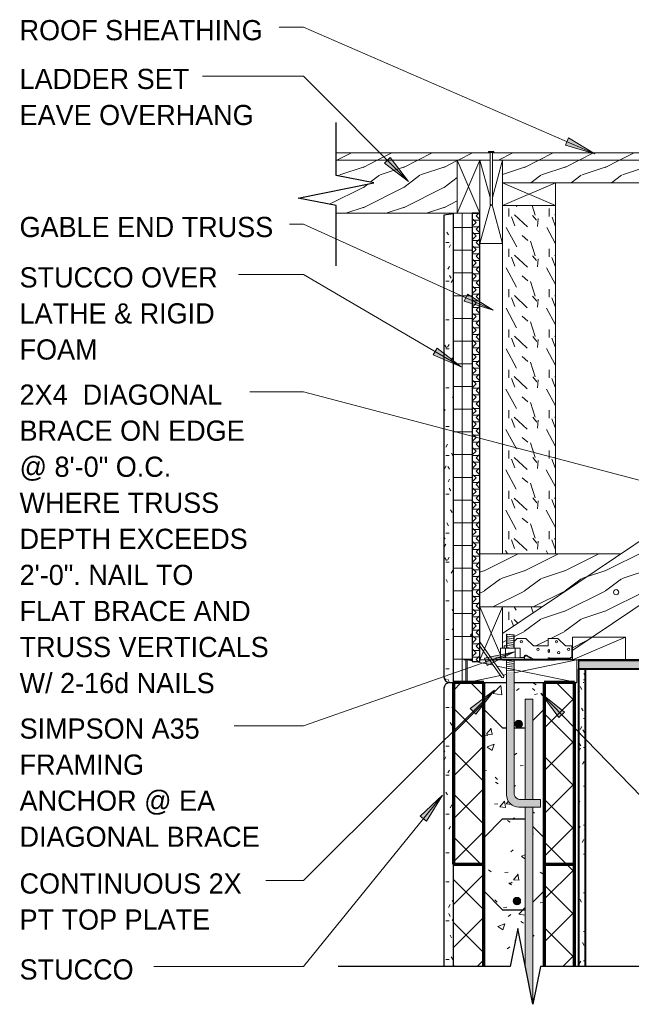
# Model space of a CAD drawing. Header units: inches. Extents: x 263 to 1352, y -57 to 386.
# Tile 22 of 23: x 1243 to 1283, y 73 to 138. Entities that reach past the tile are written whole.
import ezdxf

# ---------------------------------------------------------------- set-up
doc = ezdxf.new("R2010")
doc.units = ezdxf.units.IN
doc.header["$MEASUREMENT"] = 0
for name, color, linetype, lineweight in [('A-ANNO-TEXT', 2, 'Continuous', 9), ('A-DETL', 5, 'Continuous', 9), ('A-DETL-GENF', 3, 'Continuous', 9), ('A-DETL-HLIN', 3, 'Continuous', 70), ('A-DETL-LLIN', 3, 'Continuous', 9), ('A-DETL-MLIN', 3, 'Continuous', 30)]:
    doc.layers.add(name, color=color, linetype=linetype, lineweight=lineweight)
pattern_1 = [(50, (1177.484, 0), (4.59071, -0.40187), [0.48, -5.28]), (355, (1177.484, 0), (-0.88784, 4.8137), [0.384, -4.224]), (100.451, (1177.867, -0.033), (3.70197, 4.41272), [0.408, -4.487]), (46.184, (1177.484, 1.28), (6.83066, -1.05904), [0.72, -7.92]), (96.636, (1178.053, 1.192), (5.98166, 6.234), [0.612, -6.731]), (351.184, (1177.484, 1.28), (5.98208, 6.23382), [0.576, -6.336]), (21, (1178.124, 0.96), (3.82029, -2.5771), [0.48, -5.28]), (326, (1178.124, 0.96), (1.5572, 4.64059), [0.384, -4.224]), (71.451, (1178.443, 0.745), (5.37715, 2.0647), [0.408, -4.487]), (37.5, (1177.484, 0), (0.077972, 2.130786), [0.211, -3.962, 0.211, -4.077, -4.24]), (37.5, (1177.484, 0), (0.077972, 2.130786), [-8.461, 0.211, -4.029]), (7.5, (1177.484, 0), (1.683907, 2.52439), [0.211, -2.234, 0.211, -3.866, -1.616]), (7.5, (1177.484, 0), (1.683907, 2.52439), [-6.522, 0.211, -1.405]), (327.5, (1176.057, 0), (3.416527, -0.144297), [0.211, -1.389, 0.211, -4.781, -6.624]), (327.5, (1176.057, 0), (3.416527, -0.144297), [-6.592, 0.211, -6.413]), (317.5, (1175.417, 0), (3.732463, 0.640715), [0.211, -1.869, 0.211, -3.104, -4.704]), (317.5, (1175.417, 0), (3.732463, 0.640715), [-5.395, 0.211, -4.493])]
pattern_2 = [(45, (1177.484, 0), (-1.414214, 1.414214), []), (135, (1177.484, 0), (-1.414214, -1.414214), [])]
pattern_3 = [(108.435, (1178.177, 0), (-2.665805, 5.3315978), [1.012, -7.418]), (139.399, (1177.857, 0.96), (-15.99359194, 13.3280166), [0.492, -24.084]), (136.848, (1180.15, 1.279), (-39.98427296, 37.317516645), [1.169, -57.292]), (109.983, (1179.297, 2.079), (-7.99708977, 21.32495288), [0.624, -30.576]), (90, (1179.084, 0), (-2.666, 2.666), [0.533, -2.132]), (118.443, (1179.084, 0.533), (18.65894843, -34.65294643), [1.455, -71.302]), (84.289, (1178.39, 1.813), (-2.6655765, -23.99082525), [0.536, -26.253]), (129.806, (1178.444, 2.346), (10.6628831, -13.3279192), [0.416, -20.403])]
pattern_4 = [(216.87, (1178.55, 2.666), (7.9965905, 5.3312143), [1.333, -11.995]), (206.565, (1180.15, 1.866), (-2.6653954, -2.665391), [2.98, -2.98]), (198.435, (1180.15, 0.533), (-5.3315978, -2.665805), [1.686, -6.743])]
pattern_5 = [(0, (1177.484, 0), (2.56, 0.64), [0.211, -1.709, 0.211, -1.709, -10.24]), (0, (1177.484, 0), (2.56, 0.64), [-3.84, 0.211, -3.629, 0.211, -1.709, -4.48]), (0, (1177.484, 0), (2.56, 0.64), [-9.6, 0.211, -1.069, 0.211, -2.989]), (120, (1178.444, 0.32), (-1.8342563, 1.897025), [0.211, -1.709, 0.211, -1.709, -10.24]), (120, (1178.444, 0.32), (-1.8342563, 1.897025), [-3.84, 0.211, -3.629, 0.211, -1.709, -4.48]), (120, (1178.444, 0.32), (-1.8342563, 1.897025), [-9.6, 0.211, -1.069, 0.211, -2.989]), (240, (1178.764, 1.6), (-0.7257437, -2.537025), [0.211, -1.709, 0.211, -1.709, -10.24]), (240, (1178.764, 1.6), (-0.7257437, -2.537025), [-3.84, 0.211, -3.629, 0.211, -1.709, -4.48]), (240, (1178.764, 1.6), (-0.7257437, -2.537025), [-9.6, 0.211, -1.069, 0.211, -2.989])]

# ---------------------------------------------------------------- blocks, each defined once
blk = doc.blocks.new('Dimension Lumbe_LL_8_ ICCF0')
at = {"layer": 'A-DETL-GENF'}
for p, q in [((0, -2.605), (0, 0)), ((0, 0), (0.458, -2.212)), ((0, 0), (1.5, 0)), ((1.5, 0), (1.429, -0.344)), ((1.5, 0), (1.5, -0.344)), ((1.394, -0.514), (1.141, -1.733)), ((1.5, -0.844), (1.5, -1.482)), ((1.5, -1.68), (1.5, -2.344)), ((1.094, -1.964), (0, -7.25)), ((0.493, -2.385), (0.539, -2.605)), ((0, -7.25), (0, -3.105)), ((0.642, -3.105), (1.5, -7.25)), ((1.5, -6.908), (1.5, -7.25)), ((1.5, -7.25), (0, -7.25))]:
    blk.add_line(p, q, dxfattribs=at)
blk = doc.blocks.new('Dimension Lumbe_LL_8_ ICCF1')
at = {"layer": 'A-DETL-GENF'}
for p, q in [((0, 0), (0.669, 0)), ((0, -3.5), (0, 0)), ((0, 0), (0.669, -2.453)), ((0.831, 0), (1.5, 0)), ((1.5, 0), (0.831, -2.453)), ((1.5, 0), (1.5, -5.5)), ((0.698, -2.941), (0, -5.5)), ((0.802, -2.941), (1.5, -5.5)), ((1.5, -5.5), (0, -5.5))]:
    blk.add_line(p, q, dxfattribs=at)
blk = doc.blocks.new('Common Wood Nai_LL_8_ ICCF0')
at = {"layer": 'A-DETL-GENF'}
for p, q in [((0, 0.1715), (-0.083, 0.1715)), ((-0.083, 0.1715), (-0.083, -0.1715)), ((0, 0.081), (0, 0.1715)), ((3.409, 0.081), (0, 0.081)), ((0, -0.081), (0, 0.081)), ((3.5, 0), (3.409, 0.081)), ((3.409, -0.081), (3.5, 0)), ((-0.083, -0.1715), (0, -0.1715)), ((0, -0.1715), (0, -0.081)), ((0, -0.081), (3.409, -0.081))]:
    blk.add_line(p, q, dxfattribs=at)
blk = doc.blocks.new('Common Wood Nai_LL_8_ ICCF3')
at = {"layer": 'A-DETL-GENF'}
for p, q in [((3.409, 0.081), (0.647, 0.081)), ((3.5, 0), (3.409, 0.081)), ((3.409, -0.081), (3.5, 0)), ((-0.083, -0.018), (-0.083, -0.171)), ((-0.083, -0.171), (0, -0.171)), ((0, -0.171), (0, -0.081)), ((0, -0.081), (0.007, -0.081)), ((0.878, -0.081), (3.409, -0.081))]:
    blk.add_line(p, q, dxfattribs=at)
blk = doc.blocks.new('Reinf Bar Secti_LL_8_ ICCF0')
at = {"layer": 'A-DETL-GENF'}
h = blk.add_hatch(color=256, dxfattribs=at)
edge = h.paths.add_edge_path(flags=0)
edge.add_arc((0, 0), 0.25, 180, 360)
edge.add_arc((0, 0), 0.25, 0, 180)
for start, end in [(0, 180), (180, 0)]:
    blk.add_arc((0, 0), 0.25, start, end, dxfattribs=at)
blk = doc.blocks.new('Plywood-Section_LL_8_ ICCF0')
at = {"layer": 'A-DETL-GENF'}
h = blk.add_hatch(dxfattribs=at)
h.set_pattern_fill('FP8_30', color=256, style=0, pattern_type=2)
h.set_pattern_definition([(270, (1171.494, 5.98), (0.444, 3e-17), []), (225, (1171.494, 5.98), (3e-17, -0.44406306), [0.628, -0.628]), (315, (1171.494, 5.98), (3e-17, -0.44406306), [0.628, -0.628])])
h.paths.add_polyline_path([(29.606, 0.5), (0, 0.5), (0, 0), (29.606, 0)], flags=0)
at = {"layer": 'A-DETL-GENF', "lineweight": 30}
for p, q in [((29.606, 0.5), (0, 0.5)), ((0, 0.5), (0, 0)), ((0, 0), (29.606, 0)), ((29.606, 0), (29.606, 0.5))]:
    blk.add_line(p, q, dxfattribs=at)
blk = doc.blocks.new('Dimension Lumbe_LL_8_ ICCF6')
at = {"layer": 'A-DETL-GENF'}
for p, q in [((0, 0), (1.357, -3.167)), ((1.5, 0), (0, -3.5)), ((0, -3.5), (0, 0)), ((0, 0), (1.5, 0)), ((1.5, 0), (1.5, -2.73)), ((1.5, -3.5), (0, -3.5)), ((1.492, -3.481), (1.5, -3.5)), ((1.5, -3.481), (1.5, -3.5))]:
    blk.add_line(p, q, dxfattribs=at)
blk = doc.blocks.new('Gypsum Wallboar_LL_8_ ICCF0')
at = {"layer": 'A-DETL-GENF'}
h = blk.add_hatch(dxfattribs=at)
h.set_pattern_fill('FP8_31', color=256, style=0, pattern_type=2)
h.set_pattern_definition([(90, (1183.443, -6.386), (-0.64, 2.56), [0.211, -1.709, 0.211, -1.709, -10.24]), (90, (1183.443, -6.386), (-0.64, 2.56), [-3.84, 0.211, -3.629, 0.211, -1.709, -4.48]), (90, (1183.443, -6.386), (-0.64, 2.56), [-9.6, 0.211, -1.069, 0.211, -2.989]), (210, (1183.123, -5.426), (-1.89702503, -1.83425626), [0.211, -1.709, 0.211, -1.709, -10.24]), (210, (1183.123, -5.426), (-1.89702503, -1.83425626), [-3.84, 0.211, -3.629, 0.211, -1.709, -4.48]), (210, (1183.123, -5.426), (-1.89702503, -1.83425626), [-9.6, 0.211, -1.069, 0.211, -2.989]), (330, (1181.843, -5.106), (2.53702503, -0.72574374), [0.211, -1.709, 0.211, -1.709, -10.24]), (330, (1181.843, -5.106), (2.53702503, -0.72574374), [-3.84, 0.211, -3.629, 0.211, -1.709, -4.48]), (330, (1181.843, -5.106), (2.53702503, -0.72574374), [-9.6, 0.211, -1.069, 0.211, -2.989])])
h.paths.add_polyline_path([(0.019, 0.01), (0, 0.01), (0, 0), (19.644, 0), (19.644, 0.5), (0.019, 0.5)], flags=0)
at = {"layer": 'A-DETL-GENF', "lineweight": 30}
for p, q in [((0, 0.01), (0, 0)), ((0, 0), (19.644, 0)), ((19.644, 0.5), (0.019, 0.5))]:
    blk.add_line(p, q, dxfattribs=at)
at = {"layer": 'A-DETL-GENF'}
for p, q in [((0.019, 0.438), (19.644, 0.438)), ((0.019, 0.062), (19.644, 0.062))]:
    blk.add_line(p, q, dxfattribs=at)
blk = doc.blocks.new('Gypsum Wallboar_LL_8_ ICCF1')
at = {"layer": 'A-DETL-GENF'}
h = blk.add_hatch(dxfattribs=at)
h.set_pattern_fill('FP8_32', color=256, style=0, pattern_type=2)
h.set_pattern_definition([(180, (1188.365, 5.997), (-2.56, -0.64), [0.211, -1.709, 0.211, -1.709, -10.24]), (180, (1188.365, 5.997), (-2.56, -0.64), [-3.84, 0.211, -3.629, 0.211, -1.709, -4.48]), (180, (1188.365, 5.997), (-2.56, -0.64), [-9.6, 0.211, -1.069, 0.211, -2.989]), (300, (1187.405, 5.677), (1.83425626, -1.89702503), [0.211, -1.709, 0.211, -1.709, -10.24]), (300, (1187.405, 5.677), (1.83425626, -1.89702503), [-3.84, 0.211, -3.629, 0.211, -1.709, -4.48]), (300, (1187.405, 5.677), (1.83425626, -1.89702503), [-9.6, 0.211, -1.069, 0.211, -2.989]), (60, (1187.085, 4.397), (0.72574374, 2.53702503), [0.211, -1.709, 0.211, -1.709, -10.24]), (60, (1187.085, 4.397), (0.72574374, 2.53702503), [-3.84, 0.211, -3.629, 0.211, -1.709, -4.48]), (60, (1187.085, 4.397), (0.72574374, 2.53702503), [-9.6, 0.211, -1.069, 0.211, -2.989])])
h.paths.add_polyline_path([(0, 0), (71.906, 0), (71.906, 0.625), (2.291, 0.625), (0, 0.167)], flags=0)
at = {"layer": 'A-DETL-GENF', "lineweight": 30}
for p, q in [((0, 0.167), (0, 0)), ((0, 0), (71.906, 0)), ((71.906, 0.625), (2.291, 0.625)), ((71.906, 0), (71.906, 0.625))]:
    blk.add_line(p, q, dxfattribs=at)
at = {"layer": 'A-DETL-GENF'}
for p, q in [((0, 0.062), (71.906, 0.062)), ((1.979, 0.563), (71.906, 0.563))]:
    blk.add_line(p, q, dxfattribs=at)
blk = doc.blocks.new('Reinf Bar Eleva_LL_8_ ICCF0')
at = {"layer": 'A-DETL-GENF'}
for points in [[(0, 0), (0, -0.5), (6.625, -0.5), (6.625, 0)], [(17.644, -0.5), (20.144, 0), (7.125, 0), (7.125, -0.5)]]:
    blk.add_hatch(color=256, dxfattribs=at).paths.add_polyline_path(points, flags=0)
for p, q in [((6.625, 0), (0, 0)), ((0, 0), (0, -0.5)), ((0, -0.5), (6.625, -0.5)), ((20.144, 0), (7.125, 0)), ((7.125, -0.5), (17.644, -0.5))]:
    blk.add_line(p, q, dxfattribs=at)
blk = doc.blocks.new('Break Line8 - B_LL_8_ ICCF1')
at = {"layer": 'A-DETL-GENF', "lineweight": 30}
for p, q in [((-1, 0), (-0.5, 2.5)), ((-0.5, 2.5), (0.5, -2.5)), ((-12, 0), (-1, 0)), ((0.5, -2.5), (1, 0)), ((1, 0), (12.366, 0))]:
    blk.add_line(p, q, dxfattribs=at)
blk = doc.blocks.new('Dimension Lumbe_LL_8_ ICCF7')
at = {"layer": 'A-DETL-GENF'}
for p, q in [((1.5, 0), (0, -3.5)), ((0, 0), (1.5, -3.5)), ((0, -3.5), (0, 0)), ((0, 0), (1.5, 0)), ((1.5, 0), (1.5, -3.5)), ((1.5, -3.5), (0, -3.5))]:
    blk.add_line(p, q, dxfattribs=at)
blk = doc.blocks.new('Dimension Lumbe_LL_8_ ICCF8')
at = {"layer": 'A-DETL-GENF'}
for p, q in [((1.5, 0), (0, -3.5)), ((0, 0), (1.5, -3.5)), ((0, -3.5), (0, 0)), ((0, 0), (1.5, 0)), ((1.5, -3.5), (0, -3.5))]:
    blk.add_line(p, q, dxfattribs=at)
blk = doc.blocks.new('Break Line8 - B_LL_8_ ICCF0')
at = {"layer": 'A-DETL-GENF', "lineweight": 30}
for p, q in [((-1, 0), (-0.5, 2.5)), ((-0.5, 2.5), (0.5, -2.5)), ((-4.974, 0), (-1, 0)), ((0.5, -2.5), (1, 0)), ((1, 0), (4.494, 0))]:
    blk.add_line(p, q, dxfattribs=at)
blk = doc.blocks.new('Anchor Bolt8 - _LL_8_ ICCF0')
at = {"layer": 'A-DETL-GENF'}
for p, q in [((-2, 7.25), (-0.562, 7.25)), ((-2, 7.25), (-2, 6.75)), ((-2, 6.75), (-0.688, 6.75)), ((-0.25, -2.5), (-0.25, 6.312)), ((0.25, -2.5), (0.25, 6.438)), ((-0.25, -1.75), (0.25, -1.805)), ((-0.25, -1.875), (0.25, -1.93)), ((-0.937, -2.5), (0.937, -2.5)), ((-0.937, -2.5), (-0.937, -2.625)), ((-0.25, -2), (0.25, -2.055)), ((-0.25, -2.125), (0.25, -2.18)), ((-0.25, -2.25), (0.25, -2.305)), ((-0.25, -2.375), (0.25, -2.432)), ((0.937, -2.5), (0.937, -2.625)), ((-0.937, -2.625), (0.937, -2.625)), ((-0.656, -2.625), (-0.656, -3.25)), ((-0.656, -3.25), (0.656, -3.25)), ((-0.312, -2.625), (-0.312, -3.25)), ((-0.25, -3.25), (-0.25, -4.125)), ((-0.125, -3.25), (0.25, -3.288)), ((0.25, -3.25), (0.25, -4.18)), ((0.313, -2.625), (0.313, -3.25)), ((0.656, -2.625), (0.656, -3.25)), ((-0.25, -3.375), (0.25, -3.43)), ((-0.25, -3.5), (0.25, -3.555)), ((-0.25, -3.625), (0.25, -3.68)), ((-0.25, -3.75), (0.25, -3.805)), ((-0.25, -3.875), (0.25, -3.929)), ((-0.25, -4), (0.25, -4.055)), ((-0.25, -4.125), (0.25, -4.18))]:
    blk.add_line(p, q, dxfattribs=at)
for centre, radius in [((-0.562, 6.438), 0.812), ((-0.688, 6.312), 0.438)]:
    blk.add_arc(centre, radius, 360, 90, dxfattribs=at)

msp = doc.modelspace()

# ---------------------------------------------------------------- hatches: boundary and pattern name
at = {"layer": 'A-ANNO-TEXT'}
for points in [[(1279.0260712, 130.41594382), (1278.81650362, 129.93282944), (1280.75609646, 129.37847473)], [(1267.2346588, 129.13436407), (1266.86161532, 128.76266977), (1268.45978629, 127.53174367)], [(1272.33608136, 120.10955524), (1272.11869034, 119.62991035), (1274.04901819, 119.0441084)], [(1270.337289, 116.54302994), (1270.07144027, 116.08845042), (1271.93080176, 115.30607941)], [(1273.4774892, 96.06241026), (1273.65139322, 95.56534339), (1275.45224007, 96.47434291)], [(1272.52373578, 92.72673703), (1272.89575231, 92.3540149), (1274.12529685, 93.95324901)], [(1278.38575432, 92.13663069), (1278.76399409, 92.50303587), (1277.18331237, 93.75634143)], [(1269.22201659, 85.63255333), (1269.63138672, 85.30129184), (1270.68479209, 87.02166001)]]:
    msp.add_hatch(color=7, dxfattribs=at).paths.add_polyline_path(points, flags=0)
at = {"layer": 'A-DETL-GENF'}
h = msp.add_hatch(dxfattribs=at)
h.set_pattern_fill('FP8_27', style=0, pattern_type=2)
h.set_pattern_definition(pattern_4)
h.paths.add_polyline_path([(1273.83394442, 128.94787118), (1273.83394442, 129.4292148), (1263.66494442, 129.4292148), (1263.66494442, 128.94787118)], flags=0)
h = msp.add_hatch(dxfattribs=at)
h.set_pattern_fill('FP8_27', style=0, pattern_type=2)
h.set_pattern_definition(pattern_4)
h.paths.add_polyline_path([(1273.99594442, 129.4292148), (1273.99594442, 128.94787118), (1297.83394442, 128.94787118), (1297.83394442, 129.4292148)], flags=0)
h = msp.add_hatch(dxfattribs=at)
h.set_pattern_fill('FP8_27', style=0, pattern_type=2)
h.set_pattern_definition(pattern_4)
h.paths.add_polyline_path([(1271.66494442, 125.44787118), (1271.66494442, 128.94787118), (1263.66494442, 128.94787118), (1263.66494442, 127.94787118), (1266.16494442, 127.44787118), (1261.16494442, 126.44787118), (1263.66494442, 125.94787118), (1263.66494442, 125.44787118)], flags=0)
h = msp.add_hatch(dxfattribs=at)
h.set_pattern_fill('FP8_27', style=0, pattern_type=2)
h.set_pattern_definition(pattern_4)
h.paths.add_polyline_path([(1297.16494442, 128.94787118), (1274.66494442, 128.94787118), (1274.66494442, 127.44787118), (1297.16494442, 127.44787118), (1297.16494442, 128.11687118), (1295.17294442, 128.11687118), (1295.08194442, 128.19787118), (1295.17294442, 128.27887118), (1297.16494442, 128.27887118)], flags=0)
h = msp.add_hatch(dxfattribs=at)
h.set_pattern_fill('FP8_27', style=0, pattern_type=2)
h.set_pattern_definition(pattern_4)
h.paths.add_polyline_path([(1321.16494442, 128.94787118), (1274.66494442, 97.69787118), (1274.66494442, 96.71816389), (1274.76046804, 96.71816389), (1274.76046804, 96.86390497), (1274.93455542, 96.86390497), (1274.93455542, 97.64579042), (1275.41719317, 97.58652996), (1275.41719317, 97.1456401), (1275.63545804, 97.36390497), (1276.19796804, 97.36390497), (1276.69796804, 96.86390497), (1277.66671804, 96.86390497), (1277.66671804, 97.36390497), (1278.32296804, 97.36390497), (1278.82069702, 96.866176), (1279.22921804, 96.866176), (1279.22921804, 96.54831591), (1321.16494442, 124.73092772)], flags=0)
h = msp.add_hatch(dxfattribs=at)
h.set_pattern_fill('FP8_26', style=0, pattern_type=2)
h.set_pattern_definition(pattern_3)
h.paths.add_polyline_path([(1278.16494442, 125.94787118), (1274.66494442, 125.94787118), (1274.66494442, 102.94787118), (1278.16494442, 102.94787118)], flags=0)
h = msp.add_hatch(dxfattribs=at)
h.set_pattern_fill('FP8_28', style=0, pattern_type=2)
h.set_pattern_definition(pattern_5)
edge = h.paths.add_edge_path(flags=0)
edge.add_line((1270.78994442, 125.31822484), (1270.78994442, 94.82287118))
edge.add_arc((1271.16494442, 94.82287118), 0.375, 180, 270)
edge.add_line((1271.16494442, 94.44787118), (1271.41494442, 94.44787118))
edge.add_line((1271.41494442, 94.44787118), (1271.41494442, 125.41296886))
edge.add_line((1271.41494442, 125.41296886), (1270.78994442, 125.31822484))
h = msp.add_hatch(dxfattribs=at)
h.set_pattern_fill('FP8_29', style=0, pattern_type=2)
h.set_pattern_definition([(0, (1177.484, 0), (0, 1.5), []), (90, (1177.484, 0), (-1.5, 9e-17), [])])
h.paths.add_polyline_path([(1271.41494442, 125.44787118), (1271.41494442, 94.44787118), (1272.22744442, 94.44787118), (1272.22744442, 95.94787118), (1272.66494442, 95.94787118), (1272.66494442, 125.44787118)], flags=0)
h = msp.add_hatch(dxfattribs=at)
h.set_pattern_fill('FP8_27', style=0, pattern_type=2)
h.set_pattern_definition(pattern_4)
h.paths.add_polyline_path([(1273.16494442, 102.94787118), (1273.16494442, 99.44787118), (1277.26894442, 99.44787118), (1282.47694442, 102.94787118)], flags=0)
h = msp.add_hatch(dxfattribs=at)
h.set_pattern_fill('FP8_26', style=0, pattern_type=2)
h.set_pattern_definition(pattern_3)
h.paths.add_polyline_path([(1277.26894442, 99.44787118), (1274.66494442, 99.44787118), (1274.66494442, 97.69787118)], flags=0)
h = msp.add_hatch(dxfattribs=at)
h.set_pattern_fill('FP8_26', style=0, pattern_type=2)
h.set_pattern_definition(pattern_3)
h.paths.add_polyline_path([(1274.66494442, 95.9292148), (1278.16494442, 95.9292148), (1278.16494442, 95.94202997), (1274.76046804, 95.94202997), (1274.66494442, 95.94787118)], flags=0)
h = msp.add_hatch(color=7, dxfattribs=at)
edge = h.paths.add_edge_path(flags=0)
edge.add_line((1275.73853346, 86.21653863), (1277.17603346, 86.21653863))
edge.add_line((1277.17603346, 86.21653863), (1277.17603346, 86.71653863))
edge.add_line((1277.17603346, 86.71653863), (1275.86353346, 86.71653863))
edge.add_arc((1275.86353346, 87.15403863), 0.4375, 180, 270, ccw=False)
edge.add_line((1275.42603346, 87.15403863), (1275.42603346, 95.16520625))
edge.add_line((1275.42603346, 95.16520625), (1274.92603346, 95.16520625))
edge.add_line((1274.92603346, 95.16520625), (1274.92603346, 87.02903863))
edge.add_arc((1275.73853346, 87.02903863), 0.8125, 180, 270)
h = msp.add_hatch(dxfattribs=at)
h.set_pattern_fill('FP8_28', style=0, pattern_type=2)
h.set_pattern_definition(pattern_5)
edge = h.paths.add_edge_path(flags=0)
edge.add_line((1271.41494442, 94.44787118), (1271.16494442, 94.44787118))
edge.add_arc((1271.16494442, 94.07287118), 0.375, 90, 180)
edge.add_line((1270.78994442, 94.07287118), (1270.78994442, 75.69787118))
edge.add_line((1270.78994442, 75.69787118), (1271.41494442, 75.69787118))
edge.add_line((1271.41494442, 75.69787118), (1271.41494442, 94.44787118))
h = msp.add_hatch(dxfattribs=at)
h.set_pattern_fill('FP8_25', style=0, pattern_type=2)
h.set_pattern_definition(pattern_2)
h.paths.add_polyline_path([(1271.41494442, 94.44787118), (1271.41494442, 82.44787118), (1273.41494442, 82.44787118), (1273.41494442, 94.44787118)], flags=0)
h = msp.add_hatch(dxfattribs=at)
h.set_pattern_fill('FP8_24', style=0, pattern_type=2)
h.set_pattern_definition(pattern_1)
edge = h.paths.add_edge_path(flags=0)
edge.add_line((1273.41494442, 94.44787118), (1273.41494442, 82.44787118))
edge.add_line((1273.41494442, 82.44787118), (1276.16494442, 82.44787118))
edge.add_line((1276.16494442, 82.44787118), (1276.16494442, 86.21653863))
edge.add_line((1276.16494442, 86.21653863), (1275.73853346, 86.21653863))
edge.add_arc((1275.73853346, 87.02903863), 0.8125, 180, 270, ccw=False)
edge.add_line((1274.92603346, 87.02903863), (1274.92603346, 94.44787118))
edge.add_line((1274.92603346, 94.44787118), (1273.41494442, 94.44787118))
h = msp.add_hatch(dxfattribs=at)
h.set_pattern_fill('FP8_24', style=0, pattern_type=2)
h.set_pattern_definition(pattern_1)
edge = h.paths.add_edge_path(flags=0)
edge.add_line((1277.41494442, 82.44787118), (1277.41494442, 94.44787118))
edge.add_line((1277.41494442, 94.44787118), (1275.42603346, 94.44787118))
edge.add_line((1275.42603346, 94.44787118), (1275.42603346, 87.15403863))
edge.add_arc((1275.86353346, 87.15403863), 0.4375, 180, 270)
edge.add_line((1275.86353346, 86.71653863), (1276.16494442, 86.71653863))
edge.add_line((1276.16494442, 86.71653863), (1276.16494442, 93.34153863))
edge.add_line((1276.16494442, 93.34153863), (1276.66494442, 93.34153863))
edge.add_line((1276.66494442, 93.34153863), (1276.66494442, 86.71653863))
edge.add_line((1276.66494442, 86.71653863), (1277.17603346, 86.71653863))
edge.add_line((1277.17603346, 86.71653863), (1277.17603346, 86.21653863))
edge.add_line((1277.17603346, 86.21653863), (1276.66494442, 86.21653863))
edge.add_line((1276.66494442, 86.21653863), (1276.66494442, 82.44787118))
edge.add_line((1276.66494442, 82.44787118), (1277.41494442, 82.44787118))
edge = h.paths.add_edge_path(flags=0)
edge.add_arc((1275.73260227, 91.71653863), 0.25, 180, 360)
edge.add_arc((1275.73260227, 91.71653863), 0.25, 0, 180)
h = msp.add_hatch(dxfattribs=at)
h.set_pattern_fill('FP8_25', style=0, pattern_type=2)
h.set_pattern_definition(pattern_2)
h.paths.add_polyline_path([(1279.41494442, 94.44787118), (1277.41494442, 94.44787118), (1277.41494442, 82.44787118), (1279.41494442, 82.44787118)], flags=0)
h = msp.add_hatch(dxfattribs=at)
h.set_pattern_fill('FP8_25', style=0, pattern_type=2)
h.set_pattern_definition(pattern_2)
h.paths.add_polyline_path([(1273.41494442, 82.44787118), (1271.41494442, 82.44787118), (1271.41494442, 75.69787118), (1273.41494442, 75.69787118)], flags=0)
h = msp.add_hatch(dxfattribs=at)
h.set_pattern_fill('FP8_24', style=0, pattern_type=2)
h.set_pattern_definition(pattern_1)
h.paths.add_polyline_path([(1276.16494442, 75.69787118), (1276.16494442, 82.44787118), (1273.41494442, 82.44787118), (1273.41494442, 75.69787118), (1275.16494442, 75.69787118), (1275.66494442, 78.19787118)], flags=0)
edge = h.paths.add_edge_path(flags=0)
edge.add_arc((1275.60760227, 80.01315358), 0.25, 0, 180)
edge.add_arc((1275.60760227, 80.01315358), 0.25, 180, 360)
h = msp.add_hatch(dxfattribs=at)
h.set_pattern_fill('FP8_24', style=0, pattern_type=2)
h.set_pattern_definition(pattern_1)
h.paths.add_polyline_path([(1276.66494442, 82.44787118), (1276.66494442, 73.19787118), (1277.16494442, 75.69787118), (1277.41494442, 75.69787118), (1277.41494442, 82.44787118)], flags=0)
h = msp.add_hatch(dxfattribs=at)
h.set_pattern_fill('FP8_25', style=0, pattern_type=2)
h.set_pattern_definition(pattern_2)
h.paths.add_polyline_path([(1279.41494442, 82.44787118), (1277.41494442, 82.44787118), (1277.41494442, 75.69787118), (1279.41494442, 75.69787118)], flags=0)

# ---------------------------------------------------------------- linework, layer by layer
at = {"layer": 'A-ANNO-TEXT', "color": 7}
for p, q in [((1261.51379661, 137.72548796), (1259.90826417, 137.72548796)), ((1280.75609646, 129.37847473), (1261.51379661, 137.72548796)), ((1259.78375312, 134.50294597), (1254.83826417, 134.50294597)), ((1261.51379661, 134.50294597), (1259.78375312, 134.50294597)), ((1268.45978629, 127.53174367), (1261.51379661, 134.50294597)), ((1279.0260712, 130.41594382), (1278.81650362, 129.93282944)), ((1280.75609646, 129.37847473), (1279.0260712, 130.41594382)), ((1278.81650362, 129.93282944), (1280.75609646, 129.37847473)), ((1267.2346588, 129.13436407), (1266.86161532, 128.76266977)), ((1266.86161532, 128.76266977), (1268.45978629, 127.53174367)), ((1268.45978629, 127.53174367), (1267.2346588, 129.13436407)), ((1261.51379661, 124.72548796), (1260.58326417, 124.72548796)), ((1274.04901819, 119.0441084), (1261.51379661, 124.72548796)), ((1257.7073644, 121.39818745), (1257.22326417, 121.39818745)), ((1261.51379661, 121.39818745), (1257.7073644, 121.39818745)), ((1271.93080176, 115.30607941), (1261.51379661, 121.39818745)), ((1272.33608136, 120.10955524), (1272.11869034, 119.62991035)), ((1274.04901819, 119.0441084), (1272.33608136, 120.10955524)), ((1272.11869034, 119.62991035), (1274.04901819, 119.0441084)), ((1270.337289, 116.54302994), (1270.07144027, 116.08845042)), ((1271.93080176, 115.30607941), (1270.337289, 116.54302994)), ((1270.07144027, 116.08845042), (1271.93080176, 115.30607941)), ((1261.08509979, 113.65415613), (1257.97326417, 113.65415613)), ((1261.51379661, 113.65415613), (1261.08509979, 113.65415613)), ((1290.05838607, 106.13337821), (1261.51379661, 113.65415613)), ((1275.45224007, 96.47434291), (1261.51379661, 91.5978334)), ((1275.45224007, 96.47434291), (1273.4774892, 96.06241026)), ((1273.65139322, 95.56534339), (1275.45224007, 96.47434291)), ((1273.4774892, 96.06241026), (1273.65139322, 95.56534339)), ((1274.12529685, 93.95324901), (1261.51379661, 81.3656234)), ((1274.12529685, 93.95324901), (1272.52373578, 92.72673703)), ((1272.89575231, 92.3540149), (1274.12529685, 93.95324901)), ((1278.76399409, 92.50303587), (1277.18331237, 93.75634143)), ((1277.18331237, 93.75634143), (1278.38575432, 92.13663069)), ((1277.18331237, 93.75634143), (1291.31295318, 79.17032472)), ((1272.52373578, 92.72673703), (1272.89575231, 92.3540149)), ((1278.38575432, 92.13663069), (1278.76399409, 92.50303587)), ((1260.54160503, 91.5978334), (1256.93826417, 91.5978334)), ((1261.51379661, 91.5978334), (1260.54160503, 91.5978334)), ((1270.68479209, 87.02166001), (1261.51379661, 75.68822202)), ((1270.68479209, 87.02166001), (1269.22201659, 85.63255333)), ((1269.63138672, 85.30129184), (1270.68479209, 87.02166001)), ((1269.22201659, 85.63255333), (1269.63138672, 85.30129184)), ((1259.53110558, 81.3656234), (1259.02326417, 81.3656234)), ((1261.51379661, 81.3656234), (1259.53110558, 81.3656234)), ((1261.51379661, 75.68822202), (1251.62826417, 75.68822202))]:
    msp.add_line(p, q, dxfattribs=at)
at = {"layer": 'A-DETL'}
for p, q in [((1278.16494442, 125.94787118), (1274.66494442, 125.94787118)), ((1274.66494442, 125.94787118), (1274.66494442, 102.94787118)), ((1278.16494442, 102.94787118), (1278.16494442, 125.94787118)), ((1274.66494442, 99.44787118), (1274.66494442, 97.69787118)), ((1275.41719317, 97.1456401), (1275.63545804, 97.36390497)), ((1275.63545804, 97.36390497), (1276.19796804, 97.36390497)), ((1276.19796804, 97.36390497), (1276.69796804, 96.86390497)), ((1277.66671804, 96.86390497), (1277.66671804, 97.36390497)), ((1277.66671804, 97.36390497), (1278.32296804, 97.36390497)), ((1278.32296804, 97.36390497), (1278.82295804, 96.86390497)), ((1279.28994442, 97.44787118), (1279.28994442, 95.94787118)), ((1282.78994442, 97.44787118), (1279.28994442, 97.44787118)), ((1282.78994442, 97.44787118), (1279.28994442, 95.94787118)), ((1282.78994442, 95.94787118), (1282.78994442, 97.44787118)), ((1274.76046804, 96.71816389), (1274.76046804, 96.86390497)), ((1274.76046804, 96.86390497), (1274.93455542, 96.86390497)), ((1276.23857345, 96.26059837), (1276.72115004, 95.98890497)), ((1276.69796804, 96.86390497), (1277.66671804, 96.86390497)), ((1277.66659304, 96.48915497), (1277.66659304, 96.58265497)), ((1277.76059304, 96.58265497), (1277.76059304, 96.48915497)), ((1278.82295804, 96.86390497), (1279.22921804, 96.86390497)), ((1279.22921804, 96.86390497), (1279.22921804, 96.11390497)), ((1274.66494442, 95.94787118), (1274.66494442, 95.9292148)), ((1274.66494442, 95.9292148), (1278.16494442, 95.9292148)), ((1274.76046804, 95.96653863), (1274.76046804, 95.94202997)), ((1274.76046804, 95.94202997), (1279.22921804, 95.94202997)), ((1276.06753304, 96.09243689), (1276.12075703, 96.22540943)), ((1279.22921804, 95.98890497), (1276.11353346, 95.98890497)), ((1276.12021496, 96.09243689), (1276.16037121, 96.20019341)), ((1276.21927589, 96.21778817), (1276.60916204, 95.98890497)), ((1277.66659304, 95.98890497), (1277.66659304, 96.03565497)), ((1279.12096487, 96.05140497), (1277.75787552, 96.05140497)), ((1278.16494442, 95.9292148), (1278.16494442, 95.94202997)), ((1279.22921804, 95.94202997), (1279.22921804, 95.98890497)), ((1279.28994442, 95.94787118), (1282.78994442, 95.94787118)), ((1280.02975426, 94.44787118), (1279.97744442, 94.44787118))]:
    msp.add_line(p, q, dxfattribs=at)
for centre in [(1275.90833304, 97.14438397), (1278.22413604, 97.14438397), (1277.01046804, 96.63922097), (1278.36984304, 96.42640497), (1279.02835304, 96.63922097)]:
    msp.add_circle(centre, 0.074, dxfattribs=at)
for centre, radius, start, end in [((1276.19768404, 96.18267497), 0.088, 62.3122729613, 150.9469722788), ((1277.71359304, 96.58265497), 0.047, 0, 180), ((1277.71359304, 96.48915497), 0.047, 180, 0), ((1276.19883404, 96.17882497), 0.044, 62.3164756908, 150.9451691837), ((1277.71359304, 96.03565497), 0.047, 19.5790071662, 180), ((1279.22921804, 95.98890497), 0.125, 90, 150)]:
    msp.add_arc(centre, radius, start, end, dxfattribs=at)
at = {"layer": 'A-DETL-HLIN'}
for p, q in [((1271.41494442, 94.44787118), (1271.41494442, 82.44787118)), ((1273.41494442, 94.44787118), (1271.41494442, 94.44787118)), ((1273.41494442, 94.44787118), (1271.41494442, 94.44787118)), ((1273.41494442, 82.44787118), (1273.41494442, 94.44787118)), ((1273.41494442, 82.44787118), (1273.41494442, 94.44787118)), ((1279.41494442, 94.44787118), (1277.41494442, 94.44787118)), ((1277.41494442, 94.44787118), (1277.41494442, 82.44787118)), ((1279.41494442, 94.44787118), (1277.41494442, 94.44787118)), ((1277.41494442, 94.44787118), (1277.41494442, 82.44787118)), ((1279.41494442, 82.44787118), (1279.41494442, 94.44787118)), ((1279.41494442, 82.44787118), (1279.41494442, 94.44787118)), ((1271.41494442, 82.44787118), (1273.41494442, 82.44787118)), ((1271.41494442, 82.44787118), (1273.41494442, 82.44787118)), ((1273.41494442, 75.69787118), (1273.41494442, 82.44787118)), ((1277.41494442, 82.44787118), (1277.41494442, 75.69787118)), ((1277.41494442, 82.44787118), (1279.41494442, 82.44787118)), ((1277.41494442, 82.44787118), (1279.41494442, 82.44787118)), ((1279.41494442, 75.69787118), (1279.41494442, 82.44787118))]:
    msp.add_line(p, q, dxfattribs=at)
at = {"layer": 'A-DETL-LLIN'}
for p, q in [((1273.83394442, 129.4292148), (1263.66494442, 129.4292148)), ((1297.83394442, 129.4292148), (1273.99594442, 129.4292148)), ((1271.66494442, 128.94787118), (1263.66494442, 128.94787118)), ((1271.66494442, 128.94787118), (1273.83394442, 128.94787118)), ((1271.66494442, 125.44787118), (1271.66494442, 128.94787118)), ((1273.16494442, 127.44787118), (1273.16494442, 128.94787118)), ((1273.99594442, 128.94787118), (1297.83394442, 128.94787118)), ((1274.66494442, 128.94787118), (1274.66494442, 127.44787118)), ((1274.66494442, 128.94787118), (1297.16494442, 128.94787118)), ((1274.66494442, 127.44787118), (1274.66494442, 128.94787118)), ((1321.16494442, 128.94787118), (1274.66494442, 97.69787118)), ((1274.66494442, 127.44787118), (1297.16494442, 127.44787118)), ((1297.16494442, 127.44787118), (1274.66494442, 127.44787118)), ((1263.66494442, 125.44787118), (1271.66494442, 125.44787118)), ((1271.41494442, 125.44787118), (1271.41494442, 125.41296886)), ((1272.66494442, 125.44787118), (1271.66494442, 125.44787118)), ((1279.22921804, 96.54831591), (1321.16494442, 124.73092772)), ((1273.16494442, 123.44787118), (1274.66494442, 123.44787118)), ((1274.66494442, 123.44787118), (1274.66494442, 102.94787118)), ((1282.47694442, 102.94787118), (1273.16494442, 102.94787118)), ((1273.16494442, 99.44787118), (1277.26894442, 99.44787118)), ((1274.66494442, 99.44787118), (1273.16494442, 99.44787118)), ((1273.16494442, 99.44787118), (1277.26894442, 99.44787118)), ((1274.66494442, 99.44787118), (1277.26894442, 99.44787118)), ((1274.66494442, 97.69787118), (1274.66494442, 96.71816389)), ((1275.41719317, 97.58652996), (1274.93455542, 97.64579042)), ((1274.93455542, 97.64579042), (1274.93455542, 96.71816389)), ((1275.41719317, 96.71816389), (1275.41719317, 97.58652996)), ((1274.93455542, 96.71816389), (1274.52229169, 96.71816389)), ((1274.52229169, 96.71816389), (1274.52229169, 96.09113057)), ((1275.83383637, 96.71816389), (1275.41719317, 96.71816389)), ((1275.83383637, 96.09243689), (1275.83383637, 96.71816389)), ((1272.10244442, 95.94787118), (1272.66494442, 95.94787118)), ((1272.22744442, 94.44787118), (1272.22744442, 95.94787118)), ((1272.22744442, 95.94787118), (1272.66494442, 95.94787118)), ((1273.16494442, 95.94787118), (1273.60244442, 95.94787118)), ((1273.60244442, 95.94787118), (1273.80315256, 95.94787118)), ((1274.00091805, 95.94787118), (1274.66494442, 95.94787118)), ((1274.52229169, 96.09113057), (1274.23853346, 96.09113057)), ((1274.23853346, 96.09113057), (1274.23853346, 95.96653863)), ((1274.23853346, 95.96653863), (1276.11353346, 95.96653863)), ((1274.66494442, 95.96653863), (1274.66494442, 95.94787118)), ((1274.66494442, 95.94787118), (1274.76046804, 95.94787118)), ((1276.11353346, 96.09243689), (1275.83383637, 96.09243689)), ((1276.11353346, 95.96653863), (1276.11353346, 96.09243689)), ((1279.22921804, 95.94787118), (1279.67480998, 95.94787118)), ((1271.41494442, 94.44787118), (1272.22744442, 94.44787118)), ((1272.10244442, 94.44787118), (1274.10244442, 94.44787118))]:
    msp.add_line(p, q, dxfattribs=at)
msp.add_circle((1282.16494442, 100.41283184), 0.1715, dxfattribs=at)
at = {"layer": 'A-DETL-MLIN'}
for p, q in [((1271.41494442, 125.41296886), (1270.78994442, 125.31822484)), ((1270.78994442, 125.31822484), (1270.78994442, 94.82287118)), ((1271.41494442, 94.44787118), (1271.41494442, 125.41296886)), ((1271.16494442, 94.44787118), (1271.41494442, 94.44787118)), ((1271.41494442, 75.69787118), (1271.41494442, 94.44787118)), ((1272.10244442, 94.44787118), (1274.92603346, 94.44787118)), ((1275.42603346, 94.44787118), (1279.53994442, 94.44787118)), ((1270.78994442, 94.07287118), (1270.78994442, 75.69787118)), ((1273.41494442, 92.69787118), (1274.66494442, 91.44787118)), ((1277.41494442, 92.69787118), (1276.66494442, 91.94787118)), ((1274.66494442, 91.44787118), (1274.92603346, 91.44787118)), ((1275.42603346, 91.44787118), (1276.16494442, 91.44787118)), ((1273.41494442, 84.19787118), (1274.66494442, 85.44787118)), ((1274.66494442, 85.44787118), (1276.16494442, 85.44787118)), ((1277.41494442, 84.19787118), (1276.66494442, 84.94787118)), ((1273.41494442, 80.69787118), (1274.66494442, 79.44787118)), ((1277.41494442, 80.69787118), (1276.66494442, 79.94787118)), ((1274.66494442, 79.44787118), (1276.16494442, 79.44787118))]:
    msp.add_line(p, q, dxfattribs=at)
for centre, start, end in [((1271.16494442, 94.82287118), 180, 270), ((1271.16494442, 94.07287118), 90, 180)]:
    msp.add_arc(centre, 0.375, start, end, dxfattribs=at)

# ---------------------------------------------------------------- block references
at = {"layer": 'A-DETL-GENF'}
for name, p, rotation in [('Break Line8 - B_LL_8_ ICCF0', (1263.66494442, 126.94787118), 89.99999999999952), ('Common Wood Nai_LL_8_ ICCF0', (1273.91494442, 129.44787118), 269.9999999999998), ('Dimension Lumbe_LL_8_ ICCF8', (1273.16494442, 125.44787118), 180), ('Dimension Lumbe_LL_8_ ICCF7', (1274.66494442, 125.94787118), 89.99999999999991), ('Plywood-Section_LL_8_ ICCF0', (1273.16494442, 95.84153863), 90), ('Common Wood Nai_LL_8_ ICCF3', (1272.72744442, 97.62536081), 304.9999999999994), ('Anchor Bolt8 - _LL_8_ ICCF0', (1275.17603346, 93.46653863), 180), ('Dimension Lumbe_LL_8_ ICCF0', (1272.32119442, 94.44787118), 89.9999999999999), ('Gypsum Wallboar_LL_8_ ICCF1', (1351.58105998, 95.94787118), 180), ('Gypsum Wallboar_LL_8_ ICCF0', (1279.66494442, 95.34153863), 269.9999999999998), ('Reinf Bar Eleva_LL_8_ ICCF0', (1276.66494442, 93.34153863), 269.9999999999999), ('Break Line8 - B_LL_8_ ICCF1', (1276.16494442, 75.69787118), 180)]:
    msp.add_blockref(name, p, dxfattribs=dict(at, rotation=rotation))
for name, p in [('Dimension Lumbe_LL_8_ ICCF1', (1273.16494442, 128.94787118)), ('Dimension Lumbe_LL_8_ ICCF6', (1273.16494442, 99.44787118)), ('Reinf Bar Secti_LL_8_ ICCF0', (1275.73260227, 91.71653863)), ('Reinf Bar Secti_LL_8_ ICCF0', (1275.60760227, 80.01315358))]:
    msp.add_blockref(name, p, dxfattribs=at)

# ---------------------------------------------------------------- texts
at = {"layer": 'A-ANNO-TEXT', "color": 7, "char_height": 1.3341121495, "attachment_point": 1, "line_spacing_factor": 1.070803}
for s, insert, width in [('\\fStylus BT|b0|i0|c0|p34|;ROOF SHEATHING', (1242.75826417, 138.2048382), 19.044), ('\\fStylus BT|b0|i0|c0|p34|;LADDER SET\\PEAVE OVERHANG', (1242.75826417, 134.98229621), 18.162), ('\\fStylus BT|b0|i0|c0|p34|;GABLE END TRUSS', (1242.75826417, 125.2048382), 19.854), ('\\fStylus BT|b0|i0|c0|p34|;STUCCO OVER\\PLATHE & RIGID\\PFOAM', (1242.75826417, 121.87753769), 15.822), ('\\fStylus BT|b0|i0|c0|p34|;2X4  DIAGONAL\\PBRACE ON EDGE\\P@ 8\'-0" O.C.\\PWHERE TRUSS\\PDEPTH EXCEEDS\\P2\'-0". NAIL TO\\PFLAT BRACE AND\\PTRUSS VERTICALS\\PW/ 2-16d NAILS', (1242.75826417, 114.13350638), 19.44), ('\\fStylus BT|b0|i0|c0|p34|;SIMPSON A35\\PFRAMING\\PANCHOR @ EA\\PDIAGONAL BRACE', (1242.75826417, 92.07718364), 18.81), ('\\fStylus BT|b0|i0|c0|p34|;CONTINUOUS 2X\\PPT TOP PLATE', (1242.75826417, 81.84497365), 17.982), ('\\fStylus BT|b0|i0|c0|p34|;STUCCO', (1242.75826417, 76.16757227), 9.108)]:
    msp.add_mtext(s, dxfattribs=dict(at, insert=insert, width=width))

doc.saveas('drawing.dxf')
